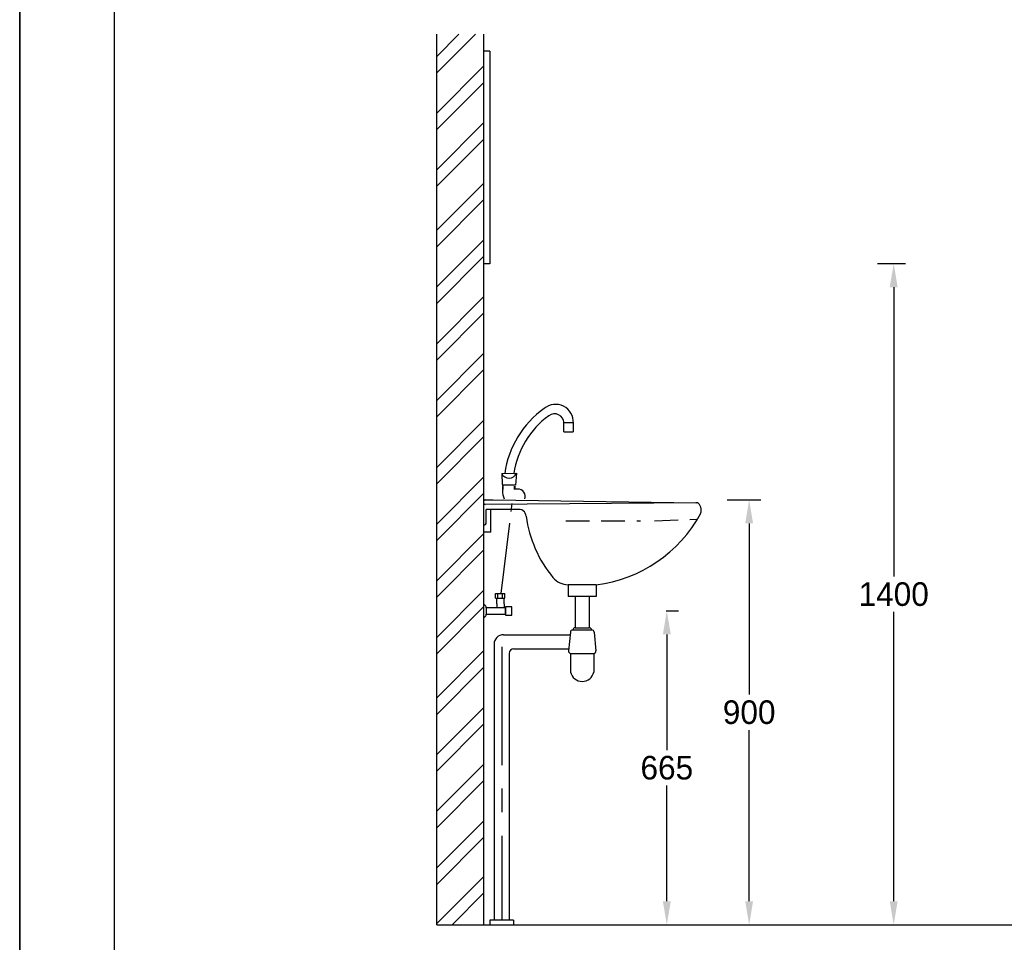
# Model space of a CAD drawing. Extents: x -33748 to 12452, y -14932 to 2888.
# Tile 29 of 194: x -29548 to -27463, y -12079 to -10126. Entities that reach past the tile are written whole.
import ezdxf

# ---------------------------------------------------------------- set-up
doc = ezdxf.new("R2010")
doc.units = 0
doc.header["$LTSCALE"] = 20
for name, pattern in [('CENTER', [20, 12.5, -2.5, 2.5, -2.5]), ('CENTER2', [11.25, 7.5, -1.25, 1.25, -1.25]), ('HIDDEN', [3.75, 2.5, -1.25])]:
    doc.linetypes.add(name, pattern=pattern)
doc.layers.get('DEFPOINTS').update_dxf_attribs({"linetype": 'CONTINUOUS'})
for name, color, linetype in [('00KAD025', 2, 'CONTINUOUS'), ('00KAD070', 5, 'CONTINUOUS'), ('BL$2----', 7, 'CONTINUOUS'), ('SANITAIR', 7, 'CONTINUOUS'), ('WL530----_DETAIL', 2, 'CONTINUOUS'), ('WM530----_MAATVOERING', 1, 'CONTINUOUS')]:
    doc.layers.add(name, color=color, linetype=linetype)
doc.dimstyles.new('ISO-25', dxfattribs={"dimscale": 20, "dimtxt": 2.5, "dimasz": 2.5, "dimexe": 1.25, "dimexo": 0.625, "dimtad": 1, "dimtih": 1, "dimdec": 4, "dimtxsty": 'STANDARD', "dimcen": 2.5, "dimazin": 3, "dimtfac": 1, "dimtdec": 4, "dimtmove": 0, "dimatfit": 3, "dimtvp": 1, "dimtolj": 1, "dimtzin": 0})

# ---------------------------------------------------------------- blocks, each defined once
blk = doc.blocks.new('A4-VER')
at = {"layer": '00KAD025', "linetype": 'CONTINUOUS'}
for p, q in [((0, 297), (0, 0)), ((210, 0), (210, 297))]:
    blk.add_line(p, q, dxfattribs=at)
at = {"layer": '00KAD070', "linetype": 'CONTINUOUS'}
blk.add_line((10, 287), (10, 10), dxfattribs=at)
blk = doc.blocks.new('*D37')
at = {"layer": 'DEFPOINTS', "color": 0}
for p in [(-27744.2, -10642.1), (-27697.1, -10642.1), (-27744.2, -12042.1)]:
    blk.add_point(p, dxfattribs=at)
at = {"layer": 'SANITAIR', "color": 0}
for p, q in [((-27731.7, -10642.1), (-27672.1, -10642.1)), ((-27697.1, -10692.1), (-27697.1, -11304.6)), ((-27697.1, -11992.1), (-27697.1, -11379.6)), ((-27731.7, -12042.1), (-27672.1, -12042.1))]:
    blk.add_line(p, q, dxfattribs=at)
for points in [[(-27705.5, -10692.1), (-27688.8, -10692.1), (-27697.1, -10642.1)], [(-27705.5, -11992.1), (-27688.8, -11992.1), (-27697.1, -12042.1)]]:
    blk.add_solid(points, dxfattribs=at)
at = {"layer": 'SANITAIR', "color": 0, "insert": (-27697.1, -11342.1), "char_height": 50, "attachment_point": 5}
blk.add_mtext('\\A1;1400', dxfattribs=at)
blk = doc.blocks.new('*D38')
at = {"layer": 'DEFPOINTS', "color": 0}
for p in [(-28062.1, -11142.1), (-28003.2, -11142.1), (-28062.1, -12042.1)]:
    blk.add_point(p, dxfattribs=at)
at = {"layer": 'SANITAIR', "color": 0}
for p, q in [((-28049.6, -11142.1), (-27978.2, -11142.1)), ((-28003.2, -11192.1), (-28003.2, -11554.6)), ((-28003.2, -11992.1), (-28003.2, -11629.6)), ((-28049.6, -12042.1), (-27978.2, -12042.1))]:
    blk.add_line(p, q, dxfattribs=at)
for points in [[(-28011.6, -11192.1), (-27994.9, -11192.1), (-28003.2, -11142.1)], [(-28011.6, -11992.1), (-27994.9, -11992.1), (-28003.2, -12042.1)]]:
    blk.add_solid(points, dxfattribs=at)
at = {"layer": 'SANITAIR', "color": 0, "insert": (-28003.2, -11592.1), "char_height": 50, "attachment_point": 5}
blk.add_mtext('\\A1;900', dxfattribs=at)
blk = doc.blocks.new('*D120')
at = {"layer": 'DEFPOINTS', "color": 0}
for p in [(-28191.2, -11377.1), (-28177.6, -11377.1), (-28191.2, -12042.1)]:
    blk.add_point(p, dxfattribs=at)
at = {"layer": 'WM530----_MAATVOERING', "color": 0}
for p, q in [((-28178.7, -11377.1), (-28152.6, -11377.1)), ((-28177.6, -11427.1), (-28177.6, -11672.1)), ((-28177.6, -11992.1), (-28177.6, -11747.1)), ((-28178.7, -12042.1), (-28152.6, -12042.1))]:
    blk.add_line(p, q, dxfattribs=at)
for points in [[(-28185.9, -11427.1), (-28169.2, -11427.1), (-28177.6, -11377.1)], [(-28185.9, -11992.1), (-28169.2, -11992.1), (-28177.6, -12042.1)]]:
    blk.add_solid(points, dxfattribs=at)
at = {"layer": 'WM530----_MAATVOERING', "color": 0, "insert": (-28177.6, -11709.6), "char_height": 50, "attachment_point": 5}
blk.add_mtext('\\A1;665', dxfattribs=at)

msp = doc.modelspace()

# ---------------------------------------------------------------- linework, layer by layer
at = {"layer": 'SANITAIR', "color": 253}
for p, q in [((-28664.76263, -12042.13102), (-28664.76263, -10156.41414)), ((-28664.76263, -10203.34187), (-28617.8349, -10156.41414)), ((-28664.76263, -10238.34187), (-28582.8349, -10156.41414)), ((-28564.76263, -12042.13102), (-28564.76263, -10156.41414)), ((-28664.76263, -10323.34187), (-28564.76263, -10223.34187)), ((-28664.76263, -10358.34187), (-28564.76263, -10258.34187)), ((-28664.76263, -10443.34187), (-28564.76263, -10343.34187)), ((-28664.76263, -10478.34187), (-28564.76263, -10378.34187)), ((-28664.76263, -10571.49686), (-28564.76263, -10471.49686)), ((-28664.76263, -10606.49686), (-28564.76263, -10506.49686)), ((-28664.76263, -10691.49686), (-28564.76263, -10591.49686)), ((-28664.76263, -10726.49686), (-28564.76263, -10626.49686)), ((-28664.76263, -10811.49686), (-28564.76263, -10711.49686)), ((-28664.76263, -10846.49686), (-28564.76263, -10746.49686)), ((-28664.76263, -10931.49686), (-28564.76263, -10831.49686)), ((-28664.76263, -10966.49686), (-28564.76263, -10866.49686)), ((-28664.76263, -11073.33844), (-28564.76263, -10973.33844)), ((-28664.76263, -11108.33844), (-28564.76263, -11008.33844)), ((-28664.76263, -11193.33844), (-28564.76263, -11093.33844)), ((-28664.76263, -11228.33844), (-28564.76263, -11128.33844)), ((-28664.76263, -11313.33844), (-28564.76263, -11213.33844)), ((-28664.76263, -11348.33844), (-28564.76263, -11248.33844)), ((-28664.76263, -11433.33844), (-28564.76263, -11333.33844)), ((-28664.76263, -11468.33844), (-28564.76263, -11368.33844)), ((-28664.76263, -11561.49344), (-28564.76263, -11461.49344)), ((-28664.76263, -11596.49344), (-28564.76263, -11496.49344)), ((-28664.76263, -11681.49344), (-28564.76263, -11581.49344)), ((-28664.76263, -11716.49344), (-28564.76263, -11616.49344)), ((-28664.76263, -11801.49344), (-28564.76263, -11701.49344)), ((-28664.76263, -11836.49344), (-28564.76263, -11736.49344)), ((-28664.76263, -11921.49344), (-28564.76263, -11821.49344)), ((-28664.76263, -11956.49344), (-28564.76263, -11856.49344)), ((-28664.76263, -12039.43107), (-28564.76263, -11939.43107)), ((-28632.46257, -12042.13102), (-28564.76263, -11974.43107))]:
    msp.add_line(p, q, dxfattribs=at)
at = {"layer": 'SANITAIR', "color": 7}
for p, q in [((-28552.31317, -10192.13102), (-28564.76263, -10192.13102)), ((-28552.31317, -10192.13102), (-28552.31317, -10642.13102)), ((-28552.31317, -10642.13102), (-28564.76263, -10642.13102)), ((-28395.38246, -10978.55442), (-28375.61638, -10978.55442)), ((-28395.38246, -10998.32051), (-28395.38246, -10978.55442)), ((-28375.61638, -10978.55442), (-28375.61638, -10998.32051)), ((-28395.38246, -10998.32051), (-28375.61638, -10998.32051)), ((-28527.08449, -11086.10075), (-28496.27523, -11085.97344)), ((-28527.08449, -11086.10075), (-28526.1965, -11109.77231)), ((-28496.27523, -11085.97344), (-28498.06629, -11110.98132)), ((-28498.06629, -11110.98132), (-28526.19276, -11111.06288)), ((-28523.96735, -11120.45115), (-28524.13805, -11111.05692)), ((-28499.92275, -11120.40465), (-28500.04582, -11113.35273)), ((-28499.55595, -11113.33635), (-28499.55595, -11119.45609)), ((-28525.29192, -11113.9437), (-28525.29192, -11122.56297)), ((-28492.97703, -11119.45609), (-28499.55595, -11119.45609)), ((-28562.12012, -11142.10149), (-28544.99655, -11142.10149)), ((-28115.9947, -11148.28029), (-28562.12012, -11151.98453)), ((-28544.99655, -11142.10149), (-28114.82357, -11148.28029)), ((-28494.84143, -11162.75073), (-28559.82111, -11162.75073)), ((-28559.82111, -11190.55314), (-28559.82111, -11162.75073)), ((-28549.93807, -11207.22442), (-28549.93807, -11162.75073)), ((-28549.93807, -11210.31923), (-28549.93807, -11180.6701)), ((-28549.93807, -11210.31923), (-28564.76263, -11210.31923)), ((-28327.11351, -11322.00429), (-28386.72704, -11322.00429)), ((-28386.41175, -11322.24423), (-28386.41175, -11347.05805)), ((-28327.11351, -11322.00429), (-28327.11351, -11347.05805)), ((-28540.39064, -11350.63549), (-28540.39064, -11340.63549)), ((-28540.39064, -11340.63549), (-28520.39064, -11340.63549)), ((-28535.39064, -11350.63549), (-28535.39064, -11340.63549)), ((-28525.39064, -11350.63549), (-28525.39064, -11340.63549)), ((-28520.39064, -11350.63549), (-28520.39064, -11340.63549)), ((-28540.39064, -11350.63549), (-28520.39064, -11350.63549)), ((-28537.26263, -11362.13102), (-28537.26263, -11350.63549)), ((-28522.26263, -11362.13102), (-28522.26263, -11350.63549)), ((-28327.11351, -11347.05805), (-28386.41175, -11347.05805)), ((-28371.58719, -11347.05805), (-28371.58719, -11413.03796)), ((-28341.93807, -11347.05805), (-28341.93807, -11413.03796)), ((-28381.91521, -11422.23406), (-28385.86843, -11461.76622)), ((-28336.52704, -11417.78424), (-28376.99822, -11417.78424)), ((-28371.58719, -11412.84272), (-28341.93807, -11412.84272)), ((-28331.61005, -11422.23406), (-28327.65683, -11461.76622)), ((-28523.30115, -11427.66728), (-28382.45854, -11427.66728)), ((-28501.30115, -11457.3164), (-28385.42345, -11457.3164)), ((-28381.47023, -11467.19944), (-28381.47023, -11506.73161)), ((-28380.95143, -11467.19944), (-28332.57383, -11467.19944)), ((-28332.05503, -11467.19944), (-28332.05503, -11506.73161))]:
    msp.add_line(p, q, dxfattribs=at)
at = {"layer": 'SANITAIR', "color": 1, "linetype": 'CENTER2'}
msp.add_line((-28528.53405, -11340.63549), (-28505.01022, -11150.00562), dxfattribs=at)
at = {"layer": 'SANITAIR', "color": 2}
msp.add_line((-28564.76263, -11210.31923), (-28564.76263, -11195.49466), dxfattribs=at)
at = {"layer": 'SANITAIR', "color": 7, "linetype": 'HIDDEN'}
for p, q in [((-28391.35327, -11186.57518), (-28233.42006, -11186.57518)), ((-28203.77094, -11186.57518), (-28114.82357, -11182.87094))]:
    msp.add_line(p, q, dxfattribs=at)
at = {"layer": 'SANITAIR', "color": 1}
for p, q in [((-28537.26263, -11362.13102), (-28537.26263, -11370.9628)), ((-28522.26263, -11362.13102), (-28522.26263, -11370.9628))]:
    msp.add_line(p, q, dxfattribs=at)
at = {"layer": 'SANITAIR'}
for p, q in [((-28521.9146, -11361.13102), (-28522.26263, -11361.13102)), ((-28543.30115, -11447.66728), (-28543.30115, -12032.13102)), ((-28511.30115, -11467.3164), (-28511.30115, -12032.13102)), ((-28519.80115, -12032.13102), (-28552.30115, -12032.13102)), ((-28552.30115, -12032.13102), (-28552.30115, -12042.13102)), ((-28502.30115, -12032.13102), (-28519.80115, -12032.13102)), ((-28502.30115, -12032.13102), (-28502.30115, -12042.13102))]:
    msp.add_line(p, q, dxfattribs=at)
at = {"layer": 'SANITAIR', "color": 1}
for points in [[(-28560.10225, -11384.02124), (-28519.10389, -11384.02124), (-28519.10389, -11370.9628), (-28560.10225, -11370.9628)], [(-28519.10389, -11386.49782), (-28505.58803, -11386.49782), (-28505.58803, -11368.48623), (-28519.10389, -11368.48623)]]:
    msp.add_lwpolyline(points, close=True, dxfattribs=at)
at = {"layer": 'SANITAIR', "color": 7, "linetype": 'CONTINUOUS'}
msp.add_lwpolyline([(-28664.76263, -12042.13102), (-26563.96161, -12042.13102)], dxfattribs=at)
at = {"layer": 'SANITAIR', "color": 7}
for centre, radius, start, end in [((-28413.03796, -10977.54959), 37.53284, 356.86036115, 130.24233581), ((-28319.4081, -11114.73909), 203.46387, 125.4048763, 171.90118841), ((-28316.52564, -11114.96233), 187.42243, 126.35766785, 171.1091922), ((-28415.37194, -10979.88357), 20.04633, 0.79548781, 127.71215189), ((-28511.70637, -11079.62298), 16.68677, 202.84241756, 337.63111791), ((-28492.12056, -11125.08117), 33.26681, 175.65873401, 206.09753074), ((-28492.97703, -11135.08255), 15.62646, 341.56505118, 90), ((-28562.12012, -11144.0781), 1.97661, 90, 180), ((-28562.12012, -11150.00793), 1.97661, 180, 270), ((-28115.9947, -11158.16333), 9.88304, 19.38516955, 90), ((-28137.06041, -11165.57561), 32.21477, 356.35215401, 19.38516955), ((-28491.06523, -11177.79166), 15.50771, 2.86078041, 104.09348629), ((-28363.49365, -11030.83323), 293.435, 277.12186981, 331.31797599), ((-28114.77393, -11166.99645), 9.88304, 331.79886237, 356.35215401), ((-28564.76263, -11190.55314), 4.94152, 270, 360), ((-28216.90629, -11140.96078), 261.1715, 187.93550478, 219.42641516), ((-28386.22541, -11279.79651), 42.21077, 219.81996194, 269.31909403), ((-28376.99822, -11422.72576), 4.94152, 90, 174.28940686), ((-28371.58719, -11417.78424), 4.94152, 90, 180), ((-28341.93807, -11417.78424), 4.94152, 360, 90), ((-28336.52704, -11422.72576), 4.94152, 5.71059314, 90), ((-28380.95143, -11462.25792), 4.94152, 174.28940686, 270), ((-28332.57383, -11462.25792), 4.94152, 270, 5.71059314), ((-28356.76263, -11501.1724), 25.32529, 192.68038349, 347.31961651)]:
    msp.add_arc(centre, radius, start, end, dxfattribs=at)
at = {"layer": 'SANITAIR', "color": 1}
for centre, start, end in [((-28565.63744, -11370.06705), 350.80763896, 74.69058474), ((-28565.63744, -11384.91699), 285.30941526, 9.19236104)]:
    msp.add_arc(centre, 5.60721, start, end, dxfattribs=at)
at = {"layer": 'SANITAIR'}
for centre, radius in [((-28523.30115, -11447.66728), 20), ((-28501.30115, -11467.3164), 10)]:
    msp.add_arc(centre, radius, 90, 180, dxfattribs=at)
at = {"layer": 'WL530----_DETAIL', "color": 1, "linetype": 'CENTER'}
msp.add_line((-28527.30115, -11453.66728), (-28527.30115, -12032.13102), dxfattribs=at)

# ---------------------------------------------------------------- block references
at = {"layer": 'BL$2----', "xscale": 20, "yscale": 20, "zscale": 20}
for p in [(-33748.0224, -14931.81975), (-29548.0224, -14931.81975)]:
    msp.add_blockref('A4-VER', p, dxfattribs=at)

# ---------------------------------------------------------------- dimensions: what is measured, and where the dimension line sits
at = {"layer": 'SANITAIR', "color": 1}
for base, p1, p2, picture, middle in [((-27697.12281, -10642.13102), (-27744.21589, -12042.13102), (-27744.21589, -10642.13102), '*D37', (-27697.12281, -11342.13102)), ((-28003.22697, -11142.13102), (-28062.09325, -12042.13102), (-28062.09325, -11142.13102), '*D38', (-28003.22697, -11592.13102))]:
    dim = msp.add_linear_dim(base=base, p1=p1, p2=p2, angle=90, dimstyle='ISO-25', override={"dimscale": 20}, dxfattribs=at)
    dim.commit()
    dim.dimension.update_dxf_attribs({"geometry": picture, "text_midpoint": middle})
at = {"layer": 'WM530----_MAATVOERING', "color": 1}
dim = msp.add_linear_dim(base=(-28177.57446, -11377.13102), p1=(-28191.20699, -12042.13102), p2=(-28191.20699, -11377.13102), angle=90, dimstyle='ISO-25', dxfattribs=at)
dim.commit()
dim.dimension.update_dxf_attribs({"geometry": '*D120', "text_midpoint": (-28177.57446, -11709.63102)})

doc.saveas('drawing.dxf')
